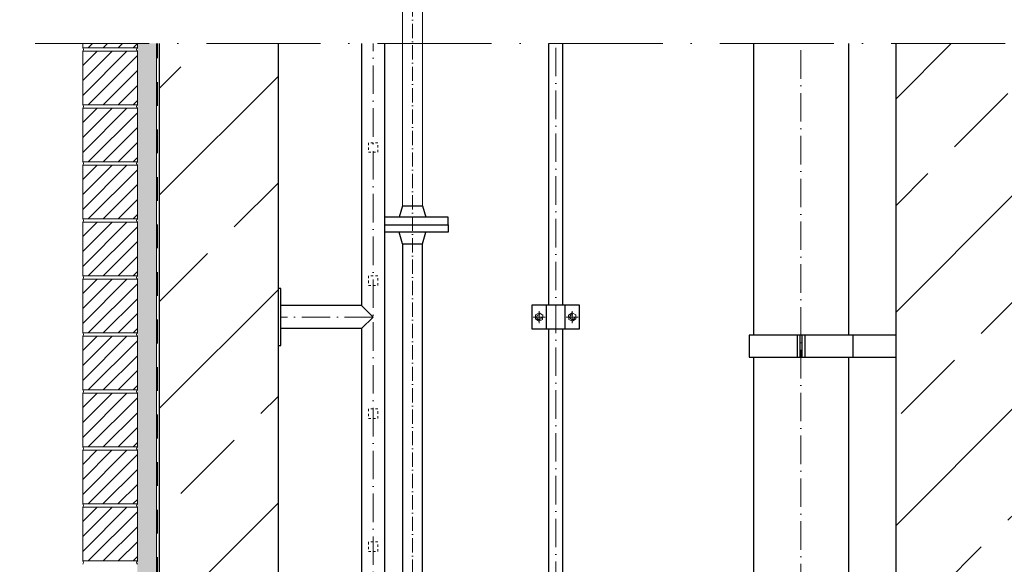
# Model space of a CAD drawing. Header units: millimetres. Extents: x -48448 to 452754, y -13941 to 17062.
# Tile 65 of 256: x 12840 to 14912, y -1887 to -741. Entities that reach past the tile are written whole.
import ezdxf

# ---------------------------------------------------------------- set-up
doc = ezdxf.new("R2010")
doc.units = ezdxf.units.MM
doc.linetypes.add('ACAD_ISO10W100', pattern=[18, 12, -3, 0, -3])
doc.linetypes.add('JIS_02_1.0', pattern=[2, 1, -1])
doc.layers.add('Bemaßung', color=7, linetype='Continuous', lineweight=13)
doc.layers.add('Beschriftung', color=7, linetype='Continuous')
doc.styles.add('LBB3.5M1000', font='isocp.shx', dxfattribs={"height": 3.5})
doc.dimstyles.new('DIN', dxfattribs={"dimtxt": 2.5, "dimasz": 2.5, "dimexe": 1.25, "dimexo": 0.625, "dimtad": 1, "dimtih": 1, "dimdec": 4, "dimdsep": 46, "dimlunit": 6, "dimtxsty": 'Standard', "dimcen": 2.5, "dimadec": 0, "dimazin": 0, "dimtfac": 1, "dimtdec": 4, "dimtmove": 0, "dimatfit": 3, "dimfxl": 0, "dimtvp": 1, "dimtolj": 1, "dimtzin": 0, "dimarcsym": 0})
pattern_1 = [(45, (-70561.63, 44060.8), (-224.5064, 224.5064), []), (45, (-70337.12, 44060.8), (-224.5064, 224.5064), [158.75, -79.375])]

# ---------------------------------------------------------------- blocks, each defined once
blk = doc.blocks.new('*D26')
at = {"layer": 'Bemaßung', "color": 0, "lineweight": -2, "transparency": 16777216}
for p, q in [((12433.9, 5202.1), (11880.4, 5202.1)), ((11930.4, -3720.2), (11930.4, 5152.1)), ((12683.9, -3770.2), (11880.4, -3770.2))]:
    blk.add_line(p, q, dxfattribs=at)
at = {"layer": 'Bemaßung', "color": 0, "transparency": 16777216}
for points in [[(11922, 5152.1), (11938.7, 5152.1), (11930.4, 5202.1)], [(11922, -3720.2), (11938.7, -3720.2), (11930.4, -3770.2)]]:
    blk.add_solid(points, dxfattribs=at)
at = {"layer": 'DEFPOINTS', "color": 0, "transparency": 16777216}
for p in [(11930.4, 5202.1), (13133.9, 5202.1), (13383.9, -3770.2)]:
    blk.add_point(p, dxfattribs=at)
at = {"layer": 'Bemaßung', "color": 0, "transparency": 16777216, "insert": (11822, 715.9), "char_height": 100, "attachment_point": 5, "rotation": 90}
blk.add_mtext('\\A1;10,72', dxfattribs=at)
blk = doc.blocks.new('*D29')
at = {"layer": 'Bemaßung', "color": 0, "lineweight": -2, "transparency": 16777216}
for p, q in [((12688.9, 115.9), (12223.3, 115.9)), ((12273.3, 65.9), (12273.3, -3720.2)), ((12683.9, -3770.2), (12223.3, -3770.2))]:
    blk.add_line(p, q, dxfattribs=at)
at = {"layer": 'Bemaßung', "color": 0, "transparency": 16777216}
for points in [[(12264.9, 65.9), (12281.6, 65.9), (12273.3, 115.9)], [(12264.9, -3720.2), (12281.6, -3720.2), (12273.3, -3770.2)]]:
    blk.add_solid(points, dxfattribs=at)
at = {"layer": 'DEFPOINTS', "color": 0, "transparency": 16777216}
for p in [(13388.9, 115.9), (12273.3, -3770.2), (13383.9, -3770.2)]:
    blk.add_point(p, dxfattribs=at)
at = {"layer": 'Bemaßung', "color": 0, "transparency": 16777216, "insert": (12164.9, -1827.1), "char_height": 100, "attachment_point": 5, "rotation": 90}
blk.add_mtext('\\A1;4,86', dxfattribs=at)

msp = doc.modelspace()

# ---------------------------------------------------------------- hatches: boundary and pattern name
at = {"lineweight": 18}
h = msp.add_hatch(dxfattribs=at)
h.set_pattern_fill('ANSI31', color=0, scale=7, style=0)
h.set_pattern_definition([(45, (-72116.282, 36962.465), (-15.715448, 15.715448), [])])
h.paths.add_polyline_path([(12972.883, -791.059), (13087.883, -791.059), (13087.883, -800.203), (12972.883, -800.203)])
h = msp.add_hatch(dxfattribs=at)
h.set_pattern_fill('ANSI31', color=0, scale=7, style=0)
h.set_pattern_definition([(45, (-72116.282, 36842.465), (-15.715448, 15.715448), [])])
h.paths.add_polyline_path([(12972.883, -807.203), (13087.883, -807.203), (13087.883, -920.203), (12972.883, -920.203)])
h = msp.add_hatch(dxfattribs=at)
h.set_pattern_fill('ANSI31', color=0, scale=7, style=0)
h.set_pattern_definition([(45, (-72116.282, 36722.465), (-15.715448, 15.715448), [])])
h.paths.add_polyline_path([(12972.883, -927.203), (13087.883, -927.203), (13087.883, -1040.203), (12972.883, -1040.203)])
h = msp.add_hatch(dxfattribs=at)
h.set_pattern_fill('ANSI31', color=0, scale=7, style=0)
h.set_pattern_definition([(45, (-72116.282, 36602.465), (-15.715448, 15.715448), [])])
h.paths.add_polyline_path([(12972.883, -1047.203), (13087.883, -1047.203), (13087.883, -1160.203), (12972.883, -1160.203)])
h = msp.add_hatch(dxfattribs=at)
h.set_pattern_fill('ANSI31', color=0, scale=7, style=0)
h.set_pattern_definition([(45, (-72116.282, 36482.465), (-15.715448, 15.715448), [])])
h.paths.add_polyline_path([(12972.883, -1167.203), (13087.883, -1167.203), (13087.883, -1280.203), (12972.883, -1280.203)])

# ---------------------------------------------------------------- linework, layer by layer
at = {"linetype": 'ACAD_ISO10W100', "lineweight": 18, "ltscale": 20}
msp.add_line((12872.883, -791.059), (17055.685, -791.059), dxfattribs=at)
for p, q in [((13645.561, -1132.478), (13638.761, -1156.478)), ((13645.561, -1132.478), (13687.961, -1132.478)), ((13687.961, -1132.478), (13694.761, -1156.478)), ((13645.561, -1212.478), (13638.761, -1188.478)), ((13687.961, -1212.478), (13694.761, -1188.478)), ((13645.561, -1212.478), (13687.961, -1212.478))]:
    msp.add_line(p, q)
at = {"lineweight": 18}
for points in [[(12972.883, -791.059), (13087.883, -791.059), (13087.883, -800.203), (12972.883, -800.203), (12972.883, -791.059)], [(12972.883, -807.203), (13087.883, -807.203), (13087.883, -920.203), (12972.883, -920.203), (12972.883, -807.203)], [(12972.883, -927.203), (13087.883, -927.203), (13087.883, -1040.203), (12972.883, -1040.203), (12972.883, -927.203)], [(12972.883, -1047.203), (13087.883, -1047.203), (13087.883, -1160.203), (12972.883, -1160.203), (12972.883, -1047.203)], [(12972.883, -1167.203), (13087.883, -1167.203), (13087.883, -1280.203), (12972.883, -1280.203), (12972.883, -1167.203)]]:
    msp.add_lwpolyline(points, dxfattribs=at)
at = {"linetype": 'JIS_02_1.0', "lineweight": 18, "ltscale": 5}
msp.add_lwpolyline([(13573.883, -1020.203), (13593.883, -1020.203), (13593.883, -1000.203), (13573.883, -1000.203)], close=True, dxfattribs=at)
for points in [[(13608.033, -1172.478), (13741.761, -1172.478), (13741.761, -1156.478), (13608.033, -1156.478)], [(13608.033, -1172.478), (13741.761, -1172.478), (13741.761, -1188.478), (13608.033, -1188.478)]]:
    msp.add_lwpolyline(points)
at = {"lineweight": 18}
for centre, start, end in [((12970.305, -803.703), 306.378769, 53.621231), ((13090.461, -803.703), 126.378769, 233.621231), ((12970.305, -923.703), 306.378769, 53.621231), ((13090.461, -923.703), 126.378769, 233.621231), ((12970.305, -1043.703), 306.378769, 53.621231), ((13090.461, -1043.703), 126.378769, 233.621231), ((12970.305, -1163.703), 306.378769, 53.621231), ((13090.461, -1163.703), 126.378769, 233.621231), ((12970.305, -1283.703), 306.378769, 53.621231), ((13090.461, -1283.703), 126.378769, 233.621231)]:
    msp.add_arc(centre, 4.347, start, end, dxfattribs=at)
at = {"layer": 'Bemaßung'}
for p, q in [((13645.561, -1132.478), (13645.561, -606.337)), ((13687.961, -1132.478), (13687.961, -606.337))]:
    msp.add_line(p, q, dxfattribs=at)

# ---------------------------------------------------------------- texts
at = {"layer": 'Beschriftung', "insert": (-18737.56, -1377.671), "char_height": 150, "width": 1682.94636, "attachment_point": 1, "style": 'LBB3.5M1000', "bg_fill": 2}
msp.add_mtext('\\pi74.897;{\\fArial|b1|i0|c0|p34;GROUND PLAN\\L\\P\\pi221.06;\\fArial|b1|i1|c0|p34;\\lGRUNDRISS}', dxfattribs=at)

# ---------------------------------------------------------------- next in the draw order: hatches: boundary and pattern name
h = msp.add_hatch()
h.set_pattern_fill('ANSI33', color=256, scale=50)
h.set_pattern_definition(pattern_1)
h.paths.add_polyline_path([(13258.883, -2009.081), (13258.883, -2005.561), (13253.883, -2005.561), (13233.883, -2009.081)], flags=16)
edge = h.paths.add_edge_path()
edge.add_line((13383.883, -791.059), (13133.883, -791.059))
edge.add_line((13133.883, -791.059), (13133.883, -2080.575))
edge.add_line((13133.883, -2080.575), (13248.53, -2080.575))
edge.add_arc((13258.883, -2080.575), 10.353, 0, 180, ccw=False)
edge.add_line((13269.235, -2080.575), (13383.883, -2080.575))
edge.add_line((13383.883, -2080.575), (13383.883, -791.059))
h = msp.add_hatch()
h.set_pattern_fill('ANSI33', color=256, scale=50)
h.set_pattern_definition(pattern_1)
h.paths.add_polyline_path([(14808.883, -2009.081), (14808.883, -2005.561), (14803.883, -2005.561), (14783.883, -2009.081)], flags=16)
edge = h.paths.add_edge_path()
edge.add_line((14933.883, -791.059), (14683.883, -791.059))
edge.add_line((14683.883, -791.059), (14683.883, -2080.575))
edge.add_line((14683.883, -2080.575), (14798.53, -2080.575))
edge.add_arc((14808.883, -2080.575), 10.353, 0, 180, ccw=False)
edge.add_line((14819.235, -2080.575), (14933.883, -2080.575))
edge.add_line((14933.883, -2080.575), (14933.883, -791.059))
at = {"lineweight": 18}
h = msp.add_hatch(dxfattribs=at)
h.set_pattern_fill('ANSI31', color=0, scale=7, style=0)
h.set_pattern_definition([(45, (-72116.282, 36362.465), (-15.715448, 15.715448), [])])
h.paths.add_polyline_path([(12972.883, -1287.203), (13087.883, -1287.203), (13087.883, -1400.203), (12972.883, -1400.203)])
h = msp.add_hatch(dxfattribs=at)
h.set_pattern_fill('ANSI31', color=0, scale=7, style=0)
h.set_pattern_definition([(45, (-72116.282, 36242.465), (-15.715448, 15.715448), [])])
h.paths.add_polyline_path([(12972.883, -1407.203), (13087.883, -1407.203), (13087.883, -1520.203), (12972.883, -1520.203)])
h = msp.add_hatch(dxfattribs=at)
h.set_pattern_fill('ANSI31', color=0, scale=7, style=0)
h.set_pattern_definition([(45, (-72116.282, 36122.465), (-15.715448, 15.715448), [])])
h.paths.add_polyline_path([(12972.883, -1527.203), (13087.883, -1527.203), (13087.883, -1640.203), (12972.883, -1640.203)])
h = msp.add_hatch(dxfattribs=at)
h.set_pattern_fill('ANSI31', color=0, scale=7, style=0)
h.set_pattern_definition([(45, (-79583.728, 46419.575), (-15.715448, 15.715448), [])])
h.paths.add_polyline_path([(13087.883, -1647.203), (12972.883, -1647.203), (12972.883, -1760.203), (13087.883, -1760.203)])
h = msp.add_hatch(dxfattribs=at)
h.set_pattern_fill('ANSI31', color=0, scale=7, style=0)
h.set_pattern_definition([(45, (-72116.282, 35882.465), (-15.715448, 15.715448), [])])
h.paths.add_polyline_path([(12972.883, -1767.203), (13087.883, -1767.203), (13087.883, -1880.203), (12972.883, -1880.203)])
at = {"layer": 'Bemaßung', "lineweight": 5}
h = msp.add_hatch(dxfattribs=at)
h.set_pattern_fill('AR-SAND', color=256, scale=0.25)
h.set_pattern_definition([(37.5, (-26299.6175, 0), (-0.4000078, 12.235331), [0, -9.652, 0, -10.795, 0, -10.31875]), (7.5, (-26299.617, 0), (11.238082, 17.9206275), [0, -5.207, 0, -8.6995, 0, -3.33375]), (327.5, (-26307.428, 0), (19.7748093, 0.0359296), [0, -3.175, 0, -11.43, 0, -14.9225]), (317.5, (-26307.428, 0), (19.088911, 5.573233), [0, -1.5875, 0, -7.493, 0, -8.5725])])
h.paths.add_polyline_path([(13127.883, -791.059), (13087.883, -791.059), (13087.883, -4320.203), (13127.883, -4320.203)])

# ---------------------------------------------------------------- next in the draw order: linework, layer by layer
at = {"linetype": 'ACAD_ISO10W100', "lineweight": 18, "ltscale": 2.5}
msp.add_line((13666.761, -3530.872), (13666.761, -606.337), dxfattribs=at)
at = {"lineweight": 9}
msp.add_line((13127.883, -791.059), (13127.883, -4320.203), dxfattribs=at)
at = {"linetype": 'JIS_02_1.0', "lineweight": 25, "ltscale": 50}
msp.add_line((13129.883, -4322.203), (13129.883, -791.059), dxfattribs=at)
for p, q in [((13133.883, -791.059), (13133.883, -4320.203)), ((13383.883, -791.059), (13383.883, -3770.203)), ((13559.733, -791.059), (13559.733, -1342.72)), ((13608.033, -791.059), (13608.033, -3645.203)), ((14383.883, -791.059), (14383.883, -1405.115)), ((14583.883, -791.059), (14583.883, -1405.115)), ((14683.883, -3507.617), (14683.883, -791.059)), ((13559.733, -1342.72), (13389.883, -1342.72)), ((13583.883, -1366.87), (13559.733, -1342.72)), ((13559.733, -1391.02), (13583.883, -1366.87)), ((13559.733, -1391.02), (13389.883, -1391.02)), ((13559.733, -1391.02), (13559.733, -2996.053)), ((14683.883, -1405.115), (14375.034, -1405.115)), ((14375.034, -1405.115), (14375.034, -1451.564)), ((14475.903, -1405.115), (14475.903, -1451.564)), ((14481.771, -1405.115), (14481.771, -1451.564)), ((14485.995, -1405.115), (14485.995, -1451.564)), ((14491.863, -1405.115), (14491.863, -1451.564)), ((14592.732, -1405.115), (14592.732, -1451.564)), ((14683.883, -1451.564), (14683.883, -1405.115)), ((14375.034, -1451.564), (14683.883, -1451.564)), ((14383.883, -1451.564), (14383.883, -3070.535)), ((14583.883, -1451.564), (14583.883, -3070.535))]:
    msp.add_line(p, q)
at = {"linetype": 'ACAD_ISO10W100', "lineweight": 18, "ltscale": 5}
for p, q in [((13583.883, -3690.354), (13583.883, -791.059)), ((13967.883, -3563.042), (13967.883, -791.059)), ((14483.883, -3117.833), (14483.883, -791.059)), ((13583.883, -1366.87), (13389.883, -1366.87))]:
    msp.add_line(p, q, dxfattribs=at)
at = {"color": 253, "linetype": 'JIS_02_1.0', "lineweight": 9, "ltscale": 25}
for p, q in [((13945.738, -1366.87), (13920.028, -1366.87)), ((13932.883, -1379.725), (13932.883, -1354.014)), ((13990.028, -1366.87), (14015.738, -1366.87)), ((14002.883, -1379.725), (14002.883, -1354.014))]:
    msp.add_line(p, q, dxfattribs=at)
for points in [[(13952.883, -791.059), (13952.883, -1341.87)], [(13982.883, -1341.87), (13982.883, -791.059)], [(13645.561, -1212.478), (13645.561, -1212.478), (13645.561, -3543.968)], [(13687.961, -3520.949), (13687.961, -1212.478)], [(13952.883, -1391.87), (13952.883, -2913.042)], [(13982.883, -2913.042), (13982.883, -1391.87)]]:
    msp.add_lwpolyline(points)
at = {"linetype": 'JIS_02_1.0', "lineweight": 18, "ltscale": 5}
for points in [[(13573.883, -1300.203), (13593.883, -1300.203), (13593.883, -1280.203), (13573.883, -1280.203)], [(13573.883, -1580.203), (13593.883, -1580.203), (13593.883, -1560.203), (13573.883, -1560.203)], [(13573.883, -1860.203), (13593.883, -1860.203), (13593.883, -1840.203), (13573.883, -1840.203)]]:
    msp.add_lwpolyline(points, close=True, dxfattribs=at)
at = {"lineweight": 18}
for points in [[(12972.883, -1287.203), (13087.883, -1287.203), (13087.883, -1400.203), (12972.883, -1400.203), (12972.883, -1287.203)], [(12972.883, -1407.203), (13087.883, -1407.203), (13087.883, -1520.203), (12972.883, -1520.203), (12972.883, -1407.203)], [(12972.883, -1527.203), (13087.883, -1527.203), (13087.883, -1640.203), (12972.883, -1640.203), (12972.883, -1527.203)], [(12972.883, -1767.203), (13087.883, -1767.203), (13087.883, -1880.203), (12972.883, -1880.203), (12972.883, -1767.203)]]:
    msp.add_lwpolyline(points, dxfattribs=at)
for points in [[(13383.883, -1426.87), (13389.883, -1426.87), (13389.883, -1306.87), (13383.883, -1306.87)], [(13917.883, -1391.87), (14017.883, -1391.87), (14017.883, -1341.87), (13917.883, -1341.87)], [(13947.883, -1391.87), (13987.883, -1391.87), (13987.883, -1341.87), (13947.883, -1341.87)]]:
    msp.add_lwpolyline(points, close=True)
at = {"color": 253, "linetype": 'JIS_02_1.0', "lineweight": 9, "ltscale": 25}
for points in [[(13932.635, -1375.415), (13940.345, -1371.72), (13940.593, -1363.175), (13933.131, -1358.324), (13925.421, -1362.019), (13925.173, -1370.565)], [(14003.131, -1375.415), (13995.421, -1371.72), (13995.173, -1363.175), (14002.635, -1358.324), (14010.345, -1362.019), (14010.593, -1370.565)]]:
    msp.add_lwpolyline(points, close=True, dxfattribs=at)
at = {"color": 0, "lineweight": 18}
msp.add_lwpolyline([(13087.883, -1647.203), (12972.883, -1647.203), (12972.883, -1760.203), (13087.883, -1760.203), (13087.883, -1647.203)], dxfattribs=at)
at = {"color": 253, "linetype": 'JIS_02_1.0', "lineweight": 9, "ltscale": 25}
for centre in [(13932.883, -1366.87), (14002.883, -1366.87)]:
    msp.add_circle(centre, 5, dxfattribs=at)
at = {"lineweight": 18}
for centre, start, end in [((12970.305, -1403.703), 306.378769, 53.621231), ((13090.461, -1403.703), 126.378769, 233.621231), ((12970.305, -1523.703), 306.378769, 53.621231), ((13090.461, -1523.703), 126.378769, 233.621231), ((12970.305, -1643.703), 306.378769, 53.621231), ((13090.461, -1643.703), 126.378769, 233.621231), ((12970.305, -1763.703), 306.378769, 53.621231), ((13090.461, -1763.703), 126.378769, 233.621231), ((12970.305, -1883.703), 306.378769, 53.621231), ((13090.461, -1883.703), 126.378769, 233.621231)]:
    msp.add_arc(centre, 4.347, start, end, dxfattribs=at)

# ---------------------------------------------------------------- next in the draw order: dimensions: what is measured, and where the dimension line sits
at = {"layer": 'Bemaßung'}
for base, p1, p2, text, override, picture, middle in [((11930.359, 5202.086), (13383.883, -3770.203), (13133.883, 5202.086), '10,72', {"dimscale": 100, "dimtxt": 1, "dimasz": 0.5, "dimexe": 0.5, "dimexo": 7, "dimgap": 0.5, "dimtih": 0, "dimdec": 2, "dimzin": 8, "dimlunit": 6, "dimsah": 1, "dimtmove": 2}, '*D26', (11822.026, 715.942)), ((12273.251, -3770.203), (13388.883, 115.942), (13383.883, -3770.203), '4,86', {"dimscale": 100, "dimtxt": 1, "dimasz": 0.5, "dimexe": 0.5, "dimexo": 7, "dimgap": 0.5, "dimtih": 0, "dimdec": 2, "dimsah": 1, "dimtmove": 2}, '*D29', (12164.917, -1827.13))]:
    dim = msp.add_linear_dim(base=base, p1=p1, p2=p2, angle=90, text=text, dimstyle='DIN', override=override, dxfattribs=at)
    dim.commit()
    dim.dimension.update_dxf_attribs({"geometry": picture, "text_midpoint": middle})

doc.saveas('drawing.dxf')
